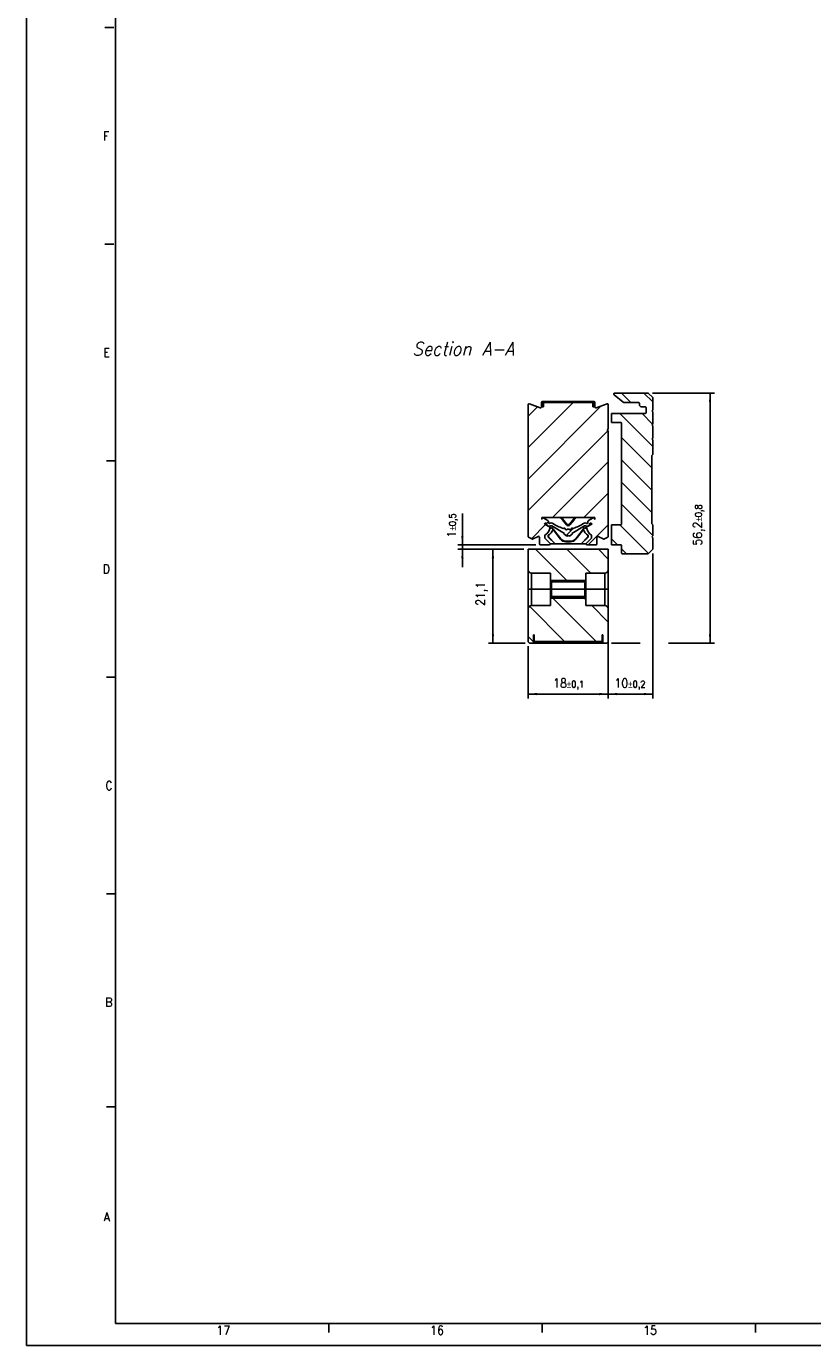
# Model space of a CAD drawing. Header units: millimetres. Extents: x -746 to 1006, y -92 to 517.
# Tile 1 of 59: x -746 to -569, y -92 to 204. Entities that reach past the tile are written whole.
import ezdxf

# ---------------------------------------------------------------- set-up
doc = ezdxf.new("R2010")
doc.units = ezdxf.units.MM
doc.linetypes.add('DOT_CENTER', pattern=[14, 12, -1, 0, -1])
doc.layers.add('1', color=7, linetype='Continuous')
doc.styles.add('CONVERTER_11', font='txt.shx', dxfattribs={"width": 0.9, "oblique": 15})
doc.styles.add('CONVERTER_12', font='txt.shx', dxfattribs={"width": 0.9})
doc.dimstyles.new('ME10_DIM_10', dxfattribs={"dimtxt": 2, "dimasz": 2, "dimexe": 1, "dimexo": 1, "dimgap": 1, "dimtad": 1, "dimdsep": 46, "dimtxsty": 'CONVERTER_12', "dimsah": 1, "dimcen": 0.09, "dimclrd": 2, "dimclre": 2, "dimclrt": 2, "dimadec": 0, "dimazin": 0, "dimtol": 1, "dimtp": 0.1, "dimtm": 0.1, "dimtfac": 0.75, "dimtdec": 0, "dimtix": 1, "dimtmove": 0, "dimatfit": 3, "dimfxl": 1, "dimtolj": 1, "dimtzin": 0, "dimarcsym": 0})
doc.dimstyles.new('ME10_DIM_11', dxfattribs={"dimtxt": 2, "dimasz": 2, "dimexe": 1, "dimexo": 1, "dimgap": 1, "dimtad": 1, "dimdsep": 46, "dimtxsty": 'CONVERTER_12', "dimsah": 1, "dimcen": 0.09, "dimclrd": 2, "dimclre": 2, "dimclrt": 2, "dimadec": 0, "dimazin": 0, "dimtol": 1, "dimtp": 0.2, "dimtm": 0.2, "dimtfac": 0.75, "dimtdec": 0, "dimtix": 1, "dimtmove": 0, "dimatfit": 3, "dimfxl": 1, "dimtolj": 1, "dimtzin": 0, "dimarcsym": 0})
doc.dimstyles.new('ME10_DIM_12', dxfattribs={"dimtxt": 2, "dimasz": 2, "dimexe": 1, "dimexo": 1, "dimgap": 1, "dimtad": 1, "dimdsep": 46, "dimtxsty": 'CONVERTER_12', "dimsah": 1, "dimcen": 0.09, "dimclrd": 2, "dimclre": 2, "dimclrt": 2, "dimadec": 0, "dimazin": 0, "dimtol": 1, "dimtp": 0.8, "dimtm": 0.8, "dimtfac": 0.75, "dimtdec": 0, "dimtix": 1, "dimtmove": 0, "dimatfit": 3, "dimfxl": 1, "dimtolj": 1, "dimtzin": 0, "dimarcsym": 0})
doc.dimstyles.new('ME10_DIM_13', dxfattribs={"dimtxt": 2, "dimasz": 2, "dimexe": 1, "dimexo": 1, "dimgap": 1, "dimtad": 1, "dimdsep": 46, "dimtxsty": 'CONVERTER_12', "dimsah": 1, "dimcen": 0.09, "dimclrd": 2, "dimclre": 2, "dimclrt": 2, "dimadec": 0, "dimazin": 0, "dimtfac": 1, "dimtdec": 4, "dimtix": 1, "dimtmove": 0, "dimatfit": 3, "dimfxl": 1, "dimtolj": 1, "dimtzin": 0, "dimarcsym": 0})
doc.dimstyles.new('ME10_DIM_14', dxfattribs={"dimtxt": 2, "dimasz": 2, "dimexe": 1, "dimexo": 1, "dimgap": 1, "dimtad": 1, "dimdsep": 46, "dimtxsty": 'CONVERTER_12', "dimsah": 1, "dimcen": 0.09, "dimclrd": 2, "dimclre": 2, "dimclrt": 2, "dimadec": 0, "dimazin": 0, "dimtol": 1, "dimtp": 0.5, "dimtm": 0.5, "dimtfac": 0.75, "dimtdec": 0, "dimtix": 1, "dimtmove": 0, "dimatfit": 3, "dimfxl": 1, "dimtolj": 1, "dimtzin": 0, "dimarcsym": 0})
pattern_1 = [(-45, (0, 0), (3.535534, 3.535534), [])]

# ---------------------------------------------------------------- blocks, each defined once
blk = doc.blocks.new('SOPORTE_SV2-T__1', base_point=(-614.1, 85.75))
at = {"linetype": 'Continuous'}
h = blk.add_hatch(dxfattribs=at)
h.set_pattern_fill('_USER', color=3, scale=3.535534, angle=-45, pattern_type=0)
h.set_pattern_definition([(-45, (0, 0), (2.5, 2.5), [])])
edge = h.paths.add_edge_path()
edge.add_arc((-605.05, 86.83), 0.2, 315, 360)
edge.add_line((-604.85, 86.83), (-604.85, 89.35))
edge.add_line((-604.85, 89.35), (-605.05, 89.55))
edge.add_line((-605.05, 89.55), (-604.85, 89.75))
edge.add_line((-604.85, 89.75), (-604.85, 92.25))
edge.add_line((-604.85, 92.25), (-605.05, 92.45))
edge.add_line((-605.05, 92.45), (-605.05, 107.85))
edge.add_line((-605.05, 107.85), (-604.85, 108.05))
edge.add_line((-604.85, 108.05), (-604.85, 111.35))
edge.add_line((-604.85, 111.35), (-605.05, 111.55))
edge.add_line((-605.05, 111.55), (-604.85, 111.75))
edge.add_line((-604.85, 111.75), (-604.85, 114.5))
edge.add_line((-604.85, 114.5), (-605.05, 114.7))
edge.add_line((-605.05, 114.7), (-604.85, 114.9))
edge.add_line((-604.85, 114.9), (-604.85, 117.65))
edge.add_line((-604.85, 117.65), (-605.05, 117.85))
edge.add_line((-605.05, 117.85), (-604.85, 118.05))
edge.add_line((-604.85, 118.05), (-604.85, 120.76))
edge.add_arc((-605.05, 120.76), 0.2, 0, 45)
edge.add_line((-604.91, 120.91), (-605.79, 121.79))
edge.add_arc((-605.93, 121.65), 0.2, 45, 90)
edge.add_line((-605.93, 121.85), (-613.4, 121.85))
edge.add_arc((-613.4, 121.65), 0.2, 90, 230)
edge.add_line((-613.53, 121.49), (-611.5, 119.79))
edge.add_arc((-611.37, 119.95), 0.2, 230, 270)
edge.add_line((-611.37, 119.75), (-610.5, 119.75))
edge.add_line((-610.5, 119.75), (-608.05, 119.75))
edge.add_arc((-608.05, 119.55), 0.2, 0, 90, ccw=False)
edge.add_line((-607.85, 119.55), (-607.85, 119.25))
edge.add_arc((-607.35, 119.25), 0.5, 180, 270)
edge.add_line((-607.35, 118.75), (-607.2, 118.75))
edge.add_line((-607.2, 118.75), (-606.55, 118.75))
edge.add_arc((-606.55, 118.55), 0.2, 0, 90, ccw=False)
edge.add_line((-606.35, 118.55), (-606.35, 117.45))
edge.add_arc((-606.55, 117.45), 0.2, -90, 0, ccw=False)
edge.add_line((-606.55, 117.25), (-614.1, 117.25))
edge.add_line((-614.1, 117.25), (-614.1, 115.25))
edge.add_line((-614.1, 115.25), (-612.05, 115.25))
edge.add_arc((-612.05, 115.05), 0.2, 0, 90, ccw=False)
edge.add_line((-611.85, 115.05), (-611.85, 92.45))
edge.add_arc((-612.05, 92.45), 0.2, -90, 0, ccw=False)
edge.add_line((-612.05, 92.25), (-614.1, 92.25))
edge.add_line((-614.1, 92.25), (-614.1, 87.75))
edge.add_line((-614.1, 87.75), (-612.05, 87.75))
edge.add_arc((-612.05, 87.55), 0.2, 0, 90, ccw=False)
edge.add_line((-611.85, 87.55), (-611.85, 85.95))
edge.add_arc((-611.65, 85.95), 0.2, 180, 270)
edge.add_line((-611.65, 85.75), (-605.93, 85.75))
edge.add_arc((-605.93, 85.95), 0.2, 270, 315)
edge.add_line((-605.79, 85.81), (-604.91, 86.69))
at = {"color": 7, "linetype": 'Continuous'}
for p, q in [((-605.93, 121.85), (-613.4, 121.85)), ((-604.91, 120.91), (-605.79, 121.79)), ((-611.5, 119.79), (-613.53, 121.49)), ((-611.37, 119.75), (-610.5, 119.75)), ((-610.5, 119.75), (-608.05, 119.75)), ((-607.85, 119.25), (-607.85, 119.55)), ((-607.2, 118.75), (-607.35, 118.75)), ((-606.55, 118.75), (-607.2, 118.75)), ((-604.85, 120.76), (-604.85, 118.05)), ((-614.1, 117.25), (-606.55, 117.25)), ((-614.1, 117.25), (-614.1, 115.25)), ((-606.35, 118.55), (-606.35, 117.45)), ((-604.85, 118.05), (-605.05, 117.85)), ((-605.05, 117.85), (-604.85, 117.65)), ((-604.85, 117.65), (-604.85, 114.9)), ((-614.1, 115.25), (-612.05, 115.25)), ((-611.85, 115.05), (-611.85, 92.45)), ((-604.85, 114.9), (-605.05, 114.7)), ((-605.05, 114.7), (-604.85, 114.5)), ((-604.85, 114.5), (-604.85, 111.75)), ((-604.85, 111.75), (-605.05, 111.55)), ((-605.05, 111.55), (-604.85, 111.35)), ((-604.85, 111.35), (-604.85, 108.05)), ((-604.85, 108.05), (-605.05, 107.85)), ((-605.05, 107.85), (-605.05, 92.45)), ((-614.1, 92.25), (-614.1, 87.75)), ((-612.05, 92.25), (-614.1, 92.25)), ((-605.05, 92.45), (-604.85, 92.25)), ((-604.85, 92.25), (-604.85, 89.75)), ((-604.85, 89.75), (-605.05, 89.55)), ((-605.05, 89.55), (-604.85, 89.35)), ((-604.85, 89.35), (-604.85, 86.83)), ((-612.05, 87.75), (-614.1, 87.75)), ((-611.85, 85.95), (-611.85, 87.55)), ((-605.79, 85.81), (-604.91, 86.69)), ((-611.65, 85.75), (-605.93, 85.75))]:
    blk.add_line(p, q, dxfattribs=at)
for centre, radius, start, end in [((-613.4, 121.65), 0.2, 90, 230), ((-605.93, 121.65), 0.2, 45, 90), ((-611.37, 119.95), 0.2, 230, 270), ((-608.05, 119.55), 0.2, 0, 90), ((-607.35, 119.25), 0.5, 180, 270), ((-606.55, 118.55), 0.2, 0, 90), ((-605.05, 120.76), 0.2, 0, 45), ((-606.55, 117.45), 0.2, 270, 0), ((-612.05, 115.05), 0.2, 0, 90), ((-612.05, 92.45), 0.2, 270, 0), ((-612.05, 87.55), 0.2, 0, 90), ((-605.05, 86.83), 0.2, 315, 360), ((-611.65, 85.95), 0.2, 180, 270), ((-605.93, 85.95), 0.2, 270, 315)]:
    blk.add_arc(centre, radius, start, end, dxfattribs=at)
blk = doc.blocks.new('CABEZA_ROSCADA_REGLA_SV2-T__2', base_point=(-632.85, 65.65))
at = {"linetype": 'Continuous'}
h = blk.add_hatch(dxfattribs=at)
h.set_pattern_fill('_USER', color=3, scale=5, angle=-45, pattern_type=0)
h.set_pattern_definition(pattern_1)
edge = h.paths.add_edge_path()
edge.add_line((-614.85, 86.75), (-614.85, 82.15))
edge.add_arc((-615.6, 82.15), 0.75, -90, 0, ccw=False)
edge.add_line((-615.6, 81.4), (-619.85, 81.4))
edge.add_line((-619.85, 81.4), (-619.85, 79.65))
edge.add_line((-619.85, 79.65), (-620.1, 79.4))
edge.add_line((-620.1, 79.4), (-627.6, 79.4))
edge.add_line((-627.6, 79.4), (-627.85, 79.65))
edge.add_line((-627.85, 79.65), (-627.85, 81.4))
edge.add_line((-627.85, 81.4), (-632.1, 81.4))
edge.add_arc((-632.1, 82.15), 0.75, 180, 270, ccw=False)
edge.add_line((-632.85, 82.15), (-632.85, 86.75))
edge.add_line((-632.85, 86.75), (-614.85, 86.75))
h = blk.add_hatch(dxfattribs=at)
h.set_pattern_fill('_USER', color=3, scale=5, angle=-45, pattern_type=0)
h.set_pattern_definition(pattern_1)
edge = h.paths.add_edge_path()
edge.add_arc((-632.1, 73.35), 0.75, 90, 180)
edge.add_line((-632.85, 73.35), (-632.85, 65.95))
edge.add_line((-632.85, 65.95), (-632.55, 65.65))
edge.add_line((-632.55, 65.65), (-631.65, 65.65))
edge.add_line((-631.65, 65.65), (-631.65, 67.55))
edge.add_line((-631.65, 67.55), (-631.5, 67.55))
edge.add_line((-631.5, 67.55), (-631.5, 66.05))
edge.add_line((-631.5, 66.05), (-616.2, 66.05))
edge.add_line((-616.2, 66.05), (-616.2, 67.55))
edge.add_line((-616.2, 67.55), (-616.05, 67.55))
edge.add_line((-616.05, 67.55), (-616.05, 65.65))
edge.add_line((-616.05, 65.65), (-615.15, 65.65))
edge.add_line((-615.15, 65.65), (-614.85, 65.95))
edge.add_line((-614.85, 65.95), (-614.85, 73.35))
edge.add_arc((-615.6, 73.35), 0.75, 0, 90)
edge.add_line((-615.6, 74.1), (-619.85, 74.1))
edge.add_line((-619.85, 74.1), (-619.85, 75.85))
edge.add_line((-619.85, 75.85), (-620.1, 76.1))
edge.add_line((-620.1, 76.1), (-627.6, 76.1))
edge.add_line((-627.6, 76.1), (-627.85, 75.85))
edge.add_line((-627.85, 75.85), (-627.85, 74.1))
edge.add_line((-627.85, 74.1), (-632.1, 74.1))
at = {"color": 7, "linetype": 'Continuous'}
for p, q in [((-614.85, 86.75), (-632.85, 86.75)), ((-632.85, 82.15), (-632.85, 86.75)), ((-614.85, 86.75), (-614.85, 82.15)), ((-632.85, 77.75), (-632.85, 82.15)), ((-627.85, 81.4), (-632.1, 81.4)), ((-627.85, 81.4), (-627.85, 79.65)), ((-619.85, 81.4), (-619.85, 79.65)), ((-615.6, 81.4), (-619.85, 81.4)), ((-614.85, 82.15), (-614.85, 77.75)), ((-632.85, 77.75), (-632.1, 77.75)), ((-632.85, 73.35), (-632.85, 77.75)), ((-632.1, 77.75), (-627.85, 77.75)), ((-627.85, 79.65), (-627.85, 77.75)), ((-627.6, 79.4), (-627.85, 79.65)), ((-627.85, 77.75), (-627.85, 75.85)), ((-620.1, 79.4), (-627.6, 79.4)), ((-627.6, 79.4), (-627.6, 76.1)), ((-620.1, 79.4), (-619.85, 79.65)), ((-620.1, 79.4), (-620.1, 76.1)), ((-619.85, 79.65), (-619.85, 77.75)), ((-615.6, 77.75), (-619.85, 77.75)), ((-619.85, 77.75), (-619.85, 75.85)), ((-614.85, 77.75), (-615.6, 77.75)), ((-614.85, 77.75), (-614.85, 73.35)), ((-627.6, 76.1), (-627.85, 75.85)), ((-627.85, 75.85), (-627.85, 74.1)), ((-620.1, 76.1), (-627.6, 76.1)), ((-620.1, 76.1), (-619.85, 75.85)), ((-619.85, 75.85), (-619.85, 74.1)), ((-632.85, 65.95), (-632.85, 73.35)), ((-632.1, 74.1), (-627.85, 74.1)), ((-619.85, 74.1), (-615.6, 74.1)), ((-614.85, 73.35), (-614.85, 65.95)), ((-632.85, 65.95), (-632.55, 65.65)), ((-631.65, 65.65), (-632.55, 65.65)), ((-631.65, 65.65), (-631.65, 67.55)), ((-631.65, 67.55), (-631.5, 67.55)), ((-616.05, 65.65), (-631.65, 65.65)), ((-631.5, 66.05), (-631.5, 67.55)), ((-631.5, 66.05), (-616.2, 66.05)), ((-616.2, 67.55), (-616.05, 67.55)), ((-616.2, 67.55), (-616.2, 66.05)), ((-616.05, 67.55), (-616.05, 65.65)), ((-615.15, 65.65), (-616.05, 65.65)), ((-615.15, 65.65), (-614.85, 65.95))]:
    blk.add_line(p, q, dxfattribs=at)
at = {"color": 3, "linetype": 'Continuous'}
for p, q in [((-632.1, 77.75), (-632.1, 81.4)), ((-615.6, 81.4), (-615.6, 77.75)), ((-632.1, 74.1), (-632.1, 77.75)), ((-615.6, 77.75), (-615.6, 74.1))]:
    blk.add_line(p, q, dxfattribs=at)
at = {"color": 7, "linetype": 'Continuous'}
for centre, start, end in [((-632.1, 82.15), 180, 270), ((-615.6, 82.15), 270, 0), ((-632.1, 73.35), 90, 180), ((-615.6, 73.35), 0, 90)]:
    blk.add_arc(centre, 0.75, start, end, dxfattribs=at)
at = {"layer": '1', "color": 2, "linetype": 'DOT_CENTER'}
blk.add_line((-617.85, 77.75), (-629.85, 77.75), dxfattribs=at)
at = {"layer": '1', "color": 30, "linetype": 'Continuous'}
for p, q in [((-627.85, 79.75), (-619.85, 79.75)), ((-627.85, 75.75), (-619.85, 75.75))]:
    blk.add_line(p, q, dxfattribs=at)
blk = doc.blocks.new('REGLA_SV2-620-T__3', base_point=(-632.85, 87.75))
at = {"linetype": 'Continuous'}
h = blk.add_hatch(dxfattribs=at)
h.set_pattern_fill('_USER', color=3, scale=5, angle=45, pattern_type=0)
h.set_pattern_definition([(45, (0, 0), (-3.535534, 3.535534), [])])
edge = h.paths.add_edge_path()
edge.add_arc((-630.51, 92.09), 2.6, 344.7656, 349.3965)
edge.add_arc((-628.15, 91.64), 0.2, 349.3965, 422)
edge.add_line((-628.06, 91.82), (-629.17, 92.41))
edge.add_line((-629.17, 92.41), (-629.13, 92.51))
edge.add_arc((-628.93, 92.43), 0.213, 60, 160, ccw=False)
edge.add_line((-628.83, 92.62), (-628.76, 92.58))
edge.add_arc((-628.86, 92.39), 0.213, -6.3865, 60, ccw=False)
edge.add_arc((-628.37, 92.34), 0.284, 173.6135, 240)
edge.add_line((-628.51, 92.09), (-628.39, 92.02))
edge.add_arc((-628.04, 92.64), 0.709, 240, 295.0938)
edge.add_arc((-627.65, 91.8), 0.213, 60, 115.0938, ccw=False)
edge.add_line((-627.54, 91.99), (-624.65, 90.32))
edge.add_line((-624.65, 90.32), (-624.8, 90.23))
edge.add_line((-624.8, 90.23), (-624.14, 89.69))
edge.add_line((-624.14, 89.69), (-623.85, 89.86))
edge.add_line((-623.85, 89.86), (-623.56, 89.69))
edge.add_line((-623.56, 89.69), (-622.9, 90.23))
edge.add_line((-622.9, 90.23), (-623.05, 90.32))
edge.add_line((-623.05, 90.32), (-620.16, 91.99))
edge.add_arc((-620.05, 91.8), 0.213, 64.9062, 120, ccw=False)
edge.add_arc((-619.66, 92.64), 0.709, 244.9062, 300)
edge.add_line((-619.31, 92.02), (-619.19, 92.09))
edge.add_arc((-619.33, 92.34), 0.284, 300, 366.3865)
edge.add_arc((-618.84, 92.39), 0.213, 120, 186.3865, ccw=False)
edge.add_line((-618.94, 92.58), (-618.87, 92.62))
edge.add_arc((-618.77, 92.43), 0.213, 20, 120, ccw=False)
edge.add_line((-618.57, 92.51), (-618.53, 92.41))
edge.add_line((-618.53, 92.41), (-619.64, 91.82))
edge.add_arc((-619.55, 91.64), 0.2, 118, 190.6035)
edge.add_arc((-617.19, 92.09), 2.6, 190.6035, 195.2344)
edge.add_arc((-617.19, 92.09), 2.6, 195.2344, 234.864)
edge.add_arc((-618.8, 89.8), 0.2, 0, 54.864, ccw=False)
edge.add_line((-618.6, 89.8), (-618.6, 89.34))
edge.add_arc((-618.8, 89.34), 0.2, 315, 360, ccw=False)
edge.add_line((-618.66, 89.19), (-619.76, 88.09))
edge.add_arc((-619.62, 87.95), 0.2, 135, 180)
edge.add_arc((-619.62, 87.95), 0.2, 180, 270)
edge.add_line((-619.62, 87.75), (-617.59, 87.75))
edge.add_arc((-617.59, 87.95), 0.2, 270, 360)
edge.add_line((-617.39, 87.95), (-617.39, 89.46))
edge.add_arc((-617.19, 89.46), 0.2, 65, 180, ccw=False)
edge.add_line((-617.11, 89.64), (-615.85, 89.05))
edge.add_arc((-615.77, 89.24), 0.2, 245, 300)
edge.add_line((-615.67, 89.06), (-614.95, 89.48))
edge.add_arc((-615.05, 89.65), 0.2, 300, 360)
edge.add_line((-614.85, 89.65), (-614.85, 113.35))
edge.add_arc((-614.85, 113.55), 0.2, 90, 270, ccw=False)
edge.add_line((-614.85, 113.75), (-614.85, 119.26))
edge.add_arc((-615.05, 119.26), 0.2, 0, 110)
edge.add_line((-615.12, 119.45), (-617.58, 118.55))
edge.add_arc((-617.65, 118.74), 0.2, 180, 290, ccw=False)
edge.add_line((-617.85, 118.74), (-617.85, 118.75))
edge.add_line((-617.85, 118.75), (-618.1, 118.75))
edge.add_line((-618.1, 118.75), (-618.31, 118.75))
edge.add_line((-618.31, 118.75), (-618.31, 119.75))
edge.add_line((-618.31, 119.75), (-629.39, 119.75))
edge.add_line((-629.39, 119.75), (-629.39, 118.75))
edge.add_line((-629.39, 118.75), (-629.6, 118.75))
edge.add_line((-629.6, 118.75), (-629.85, 118.75))
edge.add_line((-629.85, 118.75), (-629.85, 118.74))
edge.add_arc((-630.05, 118.74), 0.2, 250, 360, ccw=False)
edge.add_line((-630.12, 118.55), (-632.58, 119.45))
edge.add_arc((-632.65, 119.26), 0.2, 70, 180)
edge.add_line((-632.85, 119.26), (-632.85, 89.65))
edge.add_arc((-632.65, 89.65), 0.2, 180, 240)
edge.add_line((-632.75, 89.48), (-632.03, 89.06))
edge.add_arc((-631.93, 89.24), 0.2, 240, 295)
edge.add_line((-631.85, 89.05), (-630.59, 89.64))
edge.add_arc((-630.51, 89.46), 0.2, 0, 115, ccw=False)
edge.add_line((-630.31, 89.46), (-630.31, 87.95))
edge.add_arc((-630.11, 87.95), 0.2, 180, 270)
edge.add_line((-630.11, 87.75), (-628.08, 87.75))
edge.add_arc((-628.08, 87.95), 0.2, 270, 360)
edge.add_arc((-628.08, 87.95), 0.2, 360, 405)
edge.add_line((-627.94, 88.09), (-629.04, 89.19))
edge.add_arc((-628.9, 89.34), 0.2, 180, 225, ccw=False)
edge.add_line((-629.1, 89.34), (-629.1, 89.8))
edge.add_arc((-628.9, 89.8), 0.2, 125.136, 180, ccw=False)
edge.add_arc((-630.51, 92.09), 2.6, 305.136, 344.7656)
edge = h.paths.add_edge_path(flags=16)
edge.add_line((-629.44, 93.79), (-628.45, 93.22))
edge.add_arc((-628.67, 92.85), 0.426, -9.5572, 60, ccw=False)
edge.add_arc((-628.05, 92.75), 0.203, 170.4428, 309.0184)
edge.add_arc((-627.65, 92.26), 0.426, 58.8346, 129.0184, ccw=False)
edge.add_arc((-620.06, 104.81), 14.25, 238.8346, 249.7069)
edge.add_arc((-624.93, 91.65), 0.213, 249.7069, 298.7494)
edge.add_arc((-624.72, 91.28), 0.206, 8.6154, 118.7494, ccw=False)
edge.add_arc((-624.32, 91.34), 0.206, 188.6154, 312.2603)
edge.add_arc((-623.97, 90.97), 0.305, 65.9098, 132.2603, ccw=False)
edge.add_arc((-623.73, 90.97), 0.305, 47.7397, 114.0902, ccw=False)
edge.add_arc((-623.38, 91.34), 0.206, 227.7397, 351.3846)
edge.add_arc((-622.98, 91.28), 0.206, 61.2506, 171.3846, ccw=False)
edge.add_arc((-622.77, 91.65), 0.213, 241.2506, 290.2931)
edge.add_arc((-627.64, 104.81), 14.25, 290.2931, 301.1654)
edge.add_arc((-620.05, 92.26), 0.426, 50.9816, 121.1654, ccw=False)
edge.add_arc((-619.65, 92.75), 0.203, 230.9816, 369.5572)
edge.add_arc((-619.03, 92.85), 0.426, 120, 189.5572, ccw=False)
edge.add_line((-619.25, 93.22), (-618.26, 93.79))
edge.add_arc((-618.15, 93.6), 0.213, 13.4637, 120, ccw=False)
edge.add_line((-617.94, 93.65), (-617.9, 93.46))
edge.add_line((-617.9, 93.46), (-617.9, 93.86))
edge.add_line((-617.9, 93.86), (-622.35, 93.86))
edge.add_line((-622.35, 93.86), (-625.35, 93.86))
edge.add_line((-625.35, 93.86), (-629.8, 93.86))
edge.add_line((-629.8, 93.86), (-629.8, 93.46))
edge.add_line((-629.8, 93.46), (-629.76, 93.65))
edge.add_arc((-629.55, 93.6), 0.213, 60, 166.5363, ccw=False)
at = {"color": 7, "linetype": 'Continuous'}
for p, q in [((-632.85, 119.26), (-632.85, 89.65)), ((-632.58, 119.45), (-630.12, 118.55)), ((-629.85, 118.75), (-629.85, 119.75)), ((-629.85, 118.74), (-629.85, 118.75)), ((-629.6, 118.75), (-629.85, 118.75)), ((-628.1, 119.95), (-629.65, 119.95)), ((-629.6, 118.75), (-629.6, 119.75)), ((-629.6, 119.75), (-629.39, 119.75)), ((-629.39, 118.75), (-629.6, 118.75)), ((-629.39, 118.75), (-629.39, 119.75)), ((-618.31, 119.75), (-629.39, 119.75)), ((-628.1, 119.95), (-619.6, 119.95)), ((-618.05, 119.95), (-619.6, 119.95)), ((-618.31, 118.75), (-618.31, 119.75)), ((-618.31, 119.75), (-618.1, 119.75)), ((-618.1, 118.75), (-618.31, 118.75)), ((-618.1, 118.75), (-618.1, 119.75)), ((-617.85, 118.75), (-618.1, 118.75)), ((-617.85, 118.75), (-617.85, 119.75)), ((-617.85, 118.74), (-617.85, 118.75)), ((-617.58, 118.55), (-615.12, 119.45)), ((-614.85, 113.75), (-614.85, 119.26)), ((-614.85, 89.65), (-614.85, 113.35)), ((-629.8, 93.46), (-629.8, 93.86)), ((-625.35, 93.86), (-629.8, 93.86)), ((-629.8, 93.46), (-629.76, 93.65)), ((-629.44, 93.79), (-628.45, 93.22)), ((-629.13, 92.51), (-629.17, 92.41)), ((-628.06, 91.82), (-629.17, 92.41)), ((-628.76, 92.58), (-628.83, 92.62)), ((-628.39, 92.02), (-628.51, 92.09)), ((-624.65, 90.32), (-627.54, 91.99)), ((-622.35, 93.86), (-625.35, 93.86)), ((-625.35, 93.86), (-625.1, 93.58)), ((-625.16, 93.38), (-624.24, 92.21)), ((-625.1, 93.58), (-624.24, 92.48)), ((-622.6, 93.58), (-623.46, 92.48)), ((-622.54, 93.38), (-623.46, 92.21)), ((-620.16, 91.99), (-623.05, 90.32)), ((-622.35, 93.86), (-622.6, 93.58)), ((-617.9, 93.86), (-622.35, 93.86)), ((-618.53, 92.41), (-619.64, 91.82)), ((-619.19, 92.09), (-619.31, 92.02)), ((-619.25, 93.22), (-618.26, 93.79)), ((-618.87, 92.62), (-618.94, 92.58)), ((-618.53, 92.41), (-618.57, 92.51)), ((-617.94, 93.65), (-617.9, 93.46)), ((-617.9, 93.86), (-617.9, 93.46)), ((-632.03, 89.06), (-632.75, 89.48)), ((-630.59, 89.64), (-631.85, 89.05)), ((-630.31, 87.95), (-630.31, 89.46)), ((-629.1, 89.8), (-629.1, 89.34)), ((-629.04, 89.19), (-627.94, 88.09)), ((-628.35, 89.89), (-628.35, 89.5)), ((-628.35, 89.5), (-628.3, 89.52)), ((-628.35, 89.5), (-626.8, 87.95)), ((-628.3, 89.92), (-628.3, 89.52)), ((-628.3, 89.52), (-626.78, 88)), ((-627.51, 91.58), (-628, 91.4)), ((-627.49, 91.63), (-627.99, 91.45)), ((-627.49, 91.63), (-627.51, 91.58)), ((-627.24, 91.24), (-627.51, 91.58)), ((-625.53, 89.12), (-627.49, 91.63)), ((-625.58, 89.03), (-627.26, 91.18)), ((-624.8, 90.23), (-624.65, 90.32)), ((-624.14, 89.69), (-624.8, 90.23)), ((-623.85, 89.86), (-624.14, 89.69)), ((-623.56, 89.69), (-623.85, 89.86)), ((-622.9, 90.23), (-623.56, 89.69)), ((-623.05, 90.32), (-622.9, 90.23)), ((-622.17, 89.12), (-620.21, 91.63)), ((-622.12, 89.03), (-620.44, 91.18)), ((-619.4, 89.52), (-620.92, 88)), ((-619.35, 89.5), (-620.9, 87.95)), ((-620.46, 91.24), (-620.19, 91.58)), ((-620.21, 91.63), (-620.19, 91.58)), ((-620.21, 91.63), (-619.71, 91.45)), ((-620.19, 91.58), (-619.7, 91.4)), ((-619.76, 88.09), (-618.66, 89.19)), ((-619.4, 89.92), (-619.4, 89.52)), ((-619.35, 89.5), (-619.4, 89.52)), ((-619.35, 89.89), (-619.35, 89.5)), ((-618.6, 89.34), (-618.6, 89.8)), ((-617.39, 89.46), (-617.39, 87.95)), ((-615.85, 89.05), (-617.11, 89.64)), ((-614.95, 89.48), (-615.67, 89.06)), ((-628.08, 87.75), (-630.11, 87.75)), ((-626.8, 87.95), (-627.88, 87.95)), ((-626.8, 87.95), (-626.78, 88)), ((-620.9, 87.95), (-626.8, 87.95)), ((-620.92, 88), (-626.78, 88)), ((-624.39, 88.45), (-623.31, 88.45)), ((-624.35, 88.55), (-623.35, 88.55)), ((-620.9, 87.95), (-620.92, 88)), ((-619.82, 87.95), (-620.9, 87.95)), ((-617.59, 87.75), (-619.62, 87.75))]:
    blk.add_line(p, q, dxfattribs=at)
at = {"color": 3, "linetype": 'Continuous'}
for p, q in [((-628.1, 119.75), (-628.1, 119.95)), ((-619.6, 119.75), (-619.6, 119.95)), ((-625.16, 93.38), (-625.1, 93.58)), ((-624.24, 92.21), (-624.24, 92.48)), ((-623.46, 92.21), (-623.46, 92.48)), ((-622.54, 93.38), (-622.6, 93.58)), ((-625.53, 89.12), (-625.58, 89.03)), ((-622.17, 89.12), (-622.12, 89.03)), ((-624.35, 88.55), (-624.39, 88.45)), ((-623.35, 88.55), (-623.31, 88.45))]:
    blk.add_line(p, q, dxfattribs=at)
at = {"color": 7, "linetype": 'Continuous'}
for centre, radius, start, end in [((-632.65, 119.26), 0.2, 70, 180), ((-630.05, 118.74), 0.2, 250, 0), ((-629.65, 119.75), 0.2, 90, 180), ((-618.05, 119.75), 0.2, 360, 90), ((-617.65, 118.74), 0.2, 180, 290), ((-615.05, 119.26), 0.2, 0, 110), ((-614.85, 113.55), 0.2, 90, 270), ((-629.55, 93.6), 0.213, 60, 166.5363), ((-628.93, 92.43), 0.213, 60, 160), ((-628.86, 92.39), 0.213, 353.6135, 60), ((-628.37, 92.34), 0.284, 173.6135, 240), ((-628.67, 92.85), 0.426, 350.4428, 60), ((-628.04, 92.64), 0.709, 240, 295.0938), ((-628.05, 92.75), 0.203, 170.4428, 309.0184), ((-627.65, 92.26), 0.426, 58.8346, 129.0184), ((-627.65, 91.8), 0.213, 60, 115.0938), ((-620.06, 104.81), 14.25, 238.8346, 249.7069), ((-627.52, 91.53), 3, 38, 50.9129), ((-623.85, 92.79), 0.5, 218, 322), ((-623.85, 92.52), 0.5, 218, 322), ((-627.64, 104.81), 14.25, 290.2931, 301.1654), ((-620.18, 91.53), 3, 129.0871, 142), ((-620.05, 92.26), 0.426, 50.9816, 121.1654), ((-620.05, 91.8), 0.213, 64.9062, 120), ((-619.66, 92.64), 0.709, 244.9062, 300), ((-619.65, 92.75), 0.203, 230.9816, 9.5572), ((-619.03, 92.85), 0.426, 120, 189.5572), ((-619.33, 92.34), 0.284, 300, 6.3865), ((-618.84, 92.39), 0.213, 120, 186.3865), ((-618.77, 92.43), 0.213, 20, 120), ((-618.15, 93.6), 0.213, 13.4637, 120), ((-632.65, 89.65), 0.2, 180, 240), ((-631.93, 89.24), 0.2, 240, 295), ((-630.51, 89.46), 0.2, 0, 115), ((-628.9, 89.8), 0.2, 125.136, 180), ((-628.9, 89.34), 0.2, 180, 225), ((-630.51, 92.09), 2.6, 305.136, 344.7656), ((-629.6, 92.05), 2.5, 300, 301.3957), ((-629.6, 92.05), 2.5, 301.3957, 339.5506), ((-628.15, 91.64), 0.2, 349.3965, 62), ((-630.51, 92.09), 2.6, 344.7656, 349.3965), ((-629.6, 92.05), 2.5, 339.5506, 340.9699), ((-624.39, 89.95), 1.5, 218, 270), ((-624.35, 90.05), 1.5, 218, 270), ((-624.93, 91.65), 0.213, 249.7069, 298.7494), ((-624.72, 91.28), 0.206, 8.6154, 118.7494), ((-624.32, 91.34), 0.206, 188.6154, 312.2603), ((-623.97, 90.97), 0.305, 65.9098, 132.2603), ((-623.73, 90.97), 0.305, 47.7397, 114.0902), ((-623.38, 91.34), 0.206, 227.7397, 351.3846), ((-623.35, 90.05), 1.5, 270, 322), ((-623.31, 89.95), 1.5, 270, 322), ((-622.98, 91.28), 0.206, 61.2506, 171.3846), ((-622.77, 91.65), 0.213, 241.2506, 290.2931), ((-618.1, 92.05), 2.5, 199.0301, 200.4494), ((-618.1, 92.05), 2.5, 200.4494, 238.6043), ((-619.55, 91.64), 0.2, 118, 190.6035), ((-617.19, 92.09), 2.6, 190.6035, 195.2344), ((-617.19, 92.09), 2.6, 195.2344, 234.864), ((-618.1, 92.05), 2.5, 238.6043, 240), ((-618.8, 89.8), 0.2, 0, 54.864), ((-618.8, 89.34), 0.2, 315, 0), ((-617.19, 89.46), 0.2, 65, 180), ((-615.77, 89.24), 0.2, 245, 300), ((-615.05, 89.65), 0.2, 300, 0), ((-630.11, 87.95), 0.2, 180, 270), ((-628.08, 87.95), 0.2, 270, 360), ((-628.08, 87.95), 0.2, 360, 45), ((-619.62, 87.95), 0.2, 135, 180), ((-619.62, 87.95), 0.2, 180, 270), ((-617.59, 87.95), 0.2, 270, 0)]:
    blk.add_arc(centre, radius, start, end, dxfattribs=at)
blk = doc.blocks.new('REGLA_SV2-620-T__4', base_point=(-632.85, 65.65))
for name, p in [('SOPORTE_SV2-T__1', (-614.1, 85.75)), ('REGLA_SV2-620-T__3', (-632.85, 87.75)), ('CABEZA_ROSCADA_REGLA_SV2-T__2', (-632.85, 65.65))]:
    blk.add_blockref(name, p)
blk = doc.blocks.new('*D77')
at = {"layer": '1', "color": 2, "linetype": 'Continuous'}
for p, q in [((-632.85, 64.95), (-632.85, 53.22)), ((-614.85, 64.95), (-614.85, 53.22)), ((-632.85, 54.22), (-614.85, 54.22))]:
    blk.add_line(p, q, dxfattribs=at)
at = {"layer": '1', "color": 2}
for points in [[(-630.85, 54.48), (-630.85, 53.95), (-632.85, 54.22)], [(-616.85, 53.95), (-616.85, 54.48), (-614.85, 54.22)]]:
    blk.add_solid(points, dxfattribs=at)
at = {"layer": '1', "color": 2, "insert": (-627.24, 55.22), "char_height": 2, "attachment_point": 7, "rotation": 0.0001, "line_spacing_factor": 0.60024, "style": 'CONVERTER_12'}
blk.add_mtext('\\C2;18\\C2;\\H1.5;{\\Fgdt;`}0,1', dxfattribs=at)
blk = doc.blocks.new('*D78')
at = {"layer": '1', "color": 2, "linetype": 'Continuous'}
for p, q in [((-614.85, 85.75), (-614.85, 53.22)), ((-604.85, 85.83), (-604.85, 53.22)), ((-614.85, 54.22), (-604.85, 54.22))]:
    blk.add_line(p, q, dxfattribs=at)
at = {"layer": '1', "color": 2}
for points in [[(-612.85, 54.48), (-612.85, 53.95), (-614.85, 54.22)], [(-606.85, 53.95), (-606.85, 54.48), (-604.85, 54.22)]]:
    blk.add_solid(points, dxfattribs=at)
at = {"layer": '1', "color": 2, "insert": (-613.46, 55.22), "char_height": 2, "attachment_point": 7, "rotation": 0.0001, "line_spacing_factor": 0.60024, "style": 'CONVERTER_12'}
blk.add_mtext('\\C2;10\\C2;\\H1.5;{\\Fgdt;`}0,2', dxfattribs=at)
blk = doc.blocks.new('*D79')
at = {"layer": '1', "color": 2, "linetype": 'Continuous'}
for p, q in [((-604.93, 121.85), (-590.98, 121.85)), ((-591.98, 65.65), (-591.98, 121.85)), ((-614.15, 65.65), (-607.65, 65.65)), ((-601.33, 65.65), (-590.98, 65.65))]:
    blk.add_line(p, q, dxfattribs=at)
at = {"layer": '1', "color": 2}
for points in [[(-591.72, 119.85), (-592.24, 119.85), (-591.98, 121.85)], [(-592.24, 67.65), (-591.72, 67.65), (-591.98, 65.65)]]:
    blk.add_solid(points, dxfattribs=at)
at = {"layer": '1', "color": 2, "insert": (-593.18, 87.57), "char_height": 2, "attachment_point": 7, "rotation": 90, "line_spacing_factor": 0.60024, "style": 'CONVERTER_12'}
blk.add_mtext('\\C2;56,2\\C2;\\H1.5;{\\Fgdt;`}0,8', dxfattribs=at)
blk = doc.blocks.new('*D80')
at = {"layer": '1', "color": 2, "linetype": 'Continuous'}
for p, q in [((-633.85, 86.75), (-641.76, 86.75)), ((-640.76, 65.65), (-640.76, 86.75)), ((-633.55, 65.65), (-641.76, 65.65))]:
    blk.add_line(p, q, dxfattribs=at)
at = {"layer": '1', "color": 2}
for points in [[(-640.5, 84.75), (-641.02, 84.75), (-640.76, 86.75)], [(-641.02, 67.65), (-640.5, 67.65), (-640.76, 65.65)]]:
    blk.add_solid(points, dxfattribs=at)
at = {"layer": '1', "color": 2, "insert": (-641.96, 74.05), "char_height": 2, "attachment_point": 7, "rotation": 90, "line_spacing_factor": 0.60024, "style": 'CONVERTER_12'}
blk.add_mtext('21,1', dxfattribs=at)
blk = doc.blocks.new('*D81')
at = {"layer": '1', "color": 2, "linetype": 'Continuous'}
for p, q in [((-647.62, 94.83), (-647.62, 87.75)), ((-631.11, 87.75), (-648.62, 87.75)), ((-633.85, 86.75), (-648.62, 86.75)), ((-647.62, 87.75), (-647.62, 86.75)), ((-647.62, 86.75), (-647.62, 82.75))]:
    blk.add_line(p, q, dxfattribs=at)
at = {"layer": '1', "color": 2}
for points in [[(-647.89, 89.75), (-647.36, 89.75), (-647.62, 87.75)], [(-647.36, 84.75), (-647.89, 84.75), (-647.62, 86.75)]]:
    blk.add_solid(points, dxfattribs=at)
at = {"layer": '1', "color": 2, "insert": (-648.62, 89.41), "char_height": 2, "attachment_point": 7, "rotation": 90, "line_spacing_factor": 0.60024, "style": 'CONVERTER_12'}
blk.add_mtext('\\C2;1\\C2;\\H1.5;{\\Fgdt;`}0,5', dxfattribs=at)
blk = doc.blocks.new('_A1', base_point=(89.41, -87.22))
at = {"layer": '1', "color": 2, "linetype": 'Continuous'}
for p, q in [((-745.59, 501.78), (-745.59, -92.22)), ((-725.96, 203.98), (-727.96, 203.98)), ((-725.96, 155.32), (-727.96, 155.32)), ((-725.59, 106.65), (-727.59, 106.65)), ((-725.59, 57.98), (-727.59, 57.98)), ((-725.61, 9.32), (-727.61, 9.32)), ((-725.61, -38.55), (-727.61, -38.55)), ((-677.65, -87.26), (-677.65, -89.26)), ((-629.7, -87.26), (-629.7, -89.26)), ((-581.76, -87.26), (-581.76, -89.26)), ((-745.59, -92.22), (94.41, -92.22))]:
    blk.add_line(p, q, dxfattribs=at)
at = {"layer": '1', "color": 7, "linetype": 'Continuous'}
for p, q in [((-725.59, 496.78), (-725.59, -87.22)), ((-725.59, -87.22), (89.41, -87.22))]:
    blk.add_line(p, q, dxfattribs=at)
at = {"layer": '1', "color": 2, "char_height": 2, "attachment_point": 4, "line_spacing_factor": 1.20048, "style": 'CONVERTER_12'}
for s, insert in [('F', (-728.37, 179.65)), ('E', (-728.29, 130.98)), ('D', (-728.43, 82.32)), ('C', (-727.83, 33.65)), ('B', (-727.86, -15.02)), ('A', (-728.2, -63.28)), ('17', (-702.86, -88.76)), ('16', (-654.87, -88.76)), ('15', (-606.98, -88.76))]:
    blk.add_mtext(s, dxfattribs=dict(at, insert=insert))
blk = doc.blocks.new('A-A__5', base_point=(-618.85, 93.75))
blk.add_blockref('REGLA_SV2-620-T__4', (-632.85, 65.652))
at = {"layer": '1', "color": 7, "insert": (-647.45, 133.302), "char_height": 3, "attachment_point": 2, "line_spacing_factor": 1.20048, "style": 'CONVERTER_11'}
blk.add_mtext('Section A-A', dxfattribs=at)
at = {"layer": '1'}
for base, p1, p2, dimstyle, picture, middle in [((-591.979, 65.652), (-605.933, 121.848), (-615.15, 65.652), 'ME10_DIM_12', '*D79', (-594.079, 92.728)), ((-647.625, 87.752), (-632.85, 86.752), (-630.108, 87.752), 'ME10_DIM_14', '*D81', (-649.625, 92.12)), ((-640.76, 65.652), (-632.85, 86.752), (-632.55, 65.652), 'ME10_DIM_13', '*D80', (-642.86, 76.202))]:
    dim = blk.add_linear_dim(base=base, p1=p1, p2=p2, angle=90, dimstyle=dimstyle, dxfattribs=at)
    dim.commit()
    dim.dimension.update_dxf_attribs({"geometry": picture, "text_midpoint": middle, "text_rotation": 90})
for base, p1, p2, dimstyle, picture, middle in [((-614.85, 54.217), (-604.85, 86.83), (-614.85, 86.752), 'ME10_DIM_11', '*D78', (-609.85, 56.217)), ((-632.85, 54.217), (-614.85, 65.952), (-632.85, 65.952), 'ME10_DIM_10', '*D77', (-623.85, 56.217))]:
    dim = blk.add_linear_dim(base=base, p1=p1, p2=p2, dimstyle=dimstyle, dxfattribs=at)
    dim.commit()
    dim.dimension.update_dxf_attribs({"geometry": picture, "text_midpoint": middle, "text_rotation": 0.00014})

msp = doc.modelspace()

# ---------------------------------------------------------------- block references
for name, p in [('_A1', (89.41, -87.22)), ('A-A__5', (-618.85, 93.75))]:
    msp.add_blockref(name, p)

doc.saveas('drawing.dxf')
